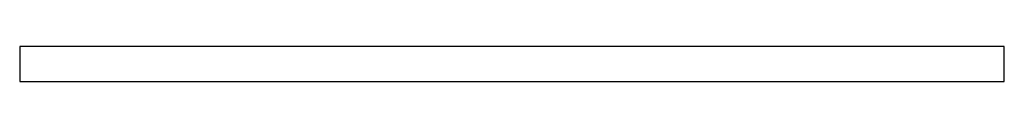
# Model space of a CAD drawing. Extents: x 0 to 105, y 0 to 4.
import ezdxf

# ---------------------------------------------------------------- set-up
doc = ezdxf.new("R2010")
doc.units = 0
doc.header["$MEASUREMENT"] = 0
doc.layers.add('BURN', color=1, linetype='CONTINUOUS')
doc.layers.add('SCRIBE', color=1, linetype='CONTINUOUS')

msp = doc.modelspace()

# ---------------------------------------------------------------- linework, layer by layer
at = {"layer": 'BURN'}
for p, q in [((104.6, 3.75), (0, 3.75)), ((0, 3.75), (0, 0)), ((104.6, 0), (104.6, 3.75)), ((0, 0), (104.6, 0))]:
    msp.add_line(p, q, dxfattribs=at)
at = {"layer": 'SCRIBE'}
for centre in [(4.17, 2.75), (10.33, 2.75), (16.5, 2.75), (22.66, 2.75), (28.82, 2.75), (34.98, 2.75), (41.15, 2.75), (47.31, 2.75), (53.47, 2.75), (59.63, 2.75), (65.8, 2.75), (71.96, 2.75), (78.12, 2.75), (84.28, 2.75), (90.45, 2.75), (96.61, 2.75), (102.77, 2.75), (4.17, 0), (10.33, 0), (16.5, 0), (22.66, 0), (28.82, 0), (34.98, 0), (41.15, 0), (47.31, 0), (53.47, 0), (59.63, 0), (65.8, 0), (71.96, 0), (78.12, 0), (84.28, 0), (90.45, 0), (96.61, 0), (102.77, 0)]:
    msp.add_circle(centre, 0, dxfattribs=at)

doc.saveas('drawing.dxf')
